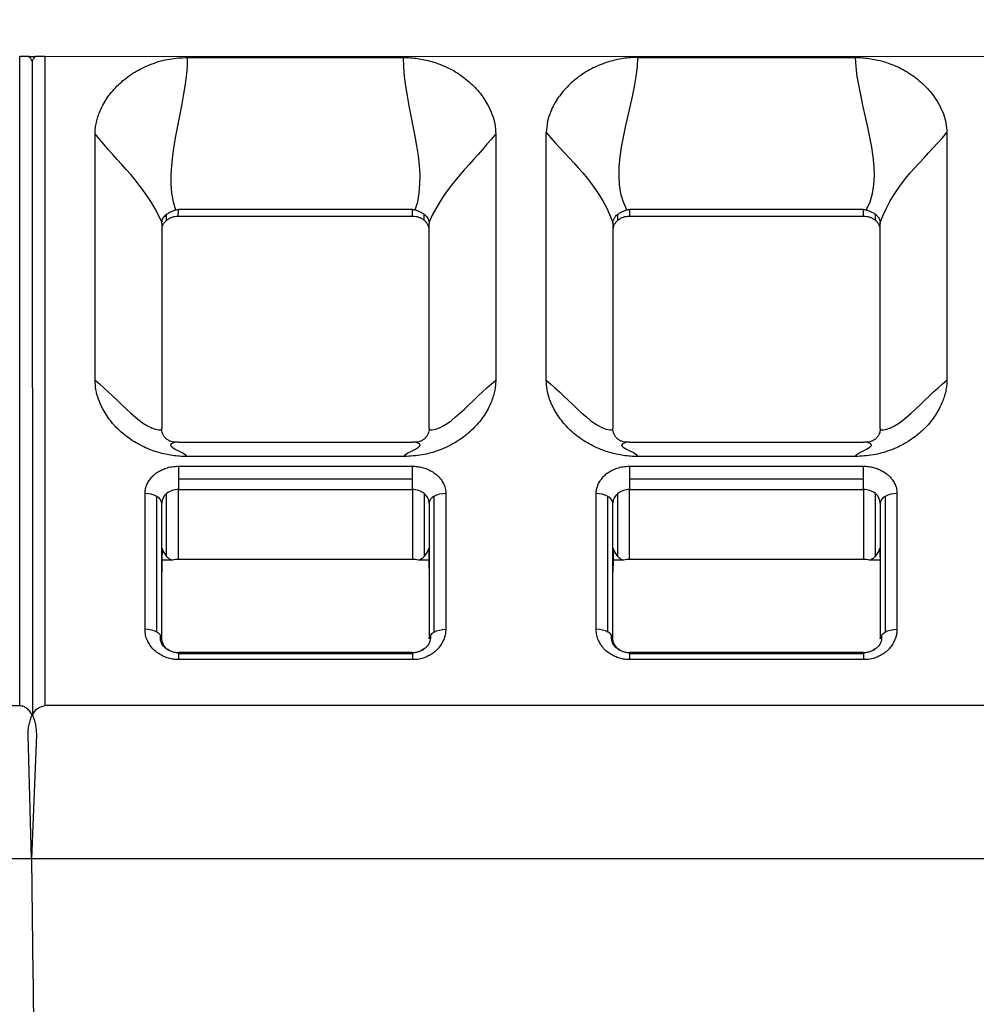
# Model space of a CAD drawing. Header units: millimetres. Extents: x 3 to 274, y 6 to 213.
# Tile 20 of 41: x 73.58 to 81.21, y 117.67 to 125.52. Entities that reach past the tile are written whole.
import ezdxf

# ---------------------------------------------------------------- set-up
doc = ezdxf.new("R2010")
doc.units = ezdxf.units.MM
doc.layers.add('DIMENSIONS', color=140, linetype='Continuous', lineweight=25)
doc.styles.add('SLDTEXTSTYLE0', font='TXT', dxfattribs={"width": 0.7})
doc.dimstyles.new('SLDDIMSTYLE0', dxfattribs={"dimtxt": 2.158008, "dimasz": 3.302, "dimexe": 0, "dimexo": 0.0625, "dimgap": 0.539502, "dimtad": 0, "dimtih": 1, "dimtoh": 1, "dimlfac": 1.5, "dimrnd": 1e-09, "dimzin": 12, "dimdsep": 46, "dimtxsty": 'SLDTEXTSTYLE0', "dimsah": 1, "dimcen": 0.09, "dimadec": 0, "dimazin": 3, "dimtfac": 1, "dimtofl": 0, "dimtmove": 0, "dimatfit": 3, "dimfxl": 1, "dimfrac": 2, "dimtolj": 1, "dimtzin": 12, "dimarcsym": 0})

# ---------------------------------------------------------------- blocks, each defined once
blk = doc.blocks.new('_D')
at = {"layer": 'DIMENSIONS', "transparency": 16777216}
for p, q in [((58.5139, 121.0545), (58.5139, 138.483)), ((88.8473, 121.0545), (88.8473, 138.483)), ((58.5139, 135.308), (68.1443, 135.308)), ((71.0685, 135.308), (70.3438, 135.308)), ((70.3438, 135.308), (70.3438, 131.8782)), ((77.4812, 135.308), (78.2058, 135.308)), ((78.2058, 135.308), (78.2058, 131.8782)), ((88.8473, 135.308), (80.4054, 135.308)), ((70.3438, 131.8782), (71.0685, 131.8782)), ((78.2058, 131.8782), (77.4812, 131.8782))]:
    blk.add_line(p, q, dxfattribs=at)
for points in [[(58.5139, 135.308), (61.8159, 134.8), (61.8159, 135.816)], [(88.8473, 135.308), (85.5453, 135.816), (85.5453, 134.8)]]:
    blk.add_solid(points, dxfattribs=at)
at = {"layer": 'DIMENSIONS', "transparency": 16777216, "char_height": 2.11667, "attachment_point": 1, "style": 'SLDTEXTSTYLE0'}
for s, insert in [('45.5', (71.0685, 138.5197)), ('1.79', (71.0685, 134.6068))]:
    blk.add_mtext(s, dxfattribs=dict(at, insert=insert))

msp = doc.modelspace()

# ---------------------------------------------------------------- linework, layer by layer
for p, q in [((73.5806, 120.0481), (73.5806, 125.2278)), ((73.6555, 125.2279), (73.7057, 125.2279)), ((73.7806, 125.2279), (88.5806, 125.2339)), ((73.7806, 125.2279), (73.7806, 120.0481)), ((73.6813, 125.1926), (73.6817, 119.9745)), ((74.9181, 125.22), (76.6431, 125.22)), ((78.5116, 125.22), (80.2496, 125.22)), ((74.1822, 122.645), (74.1822, 124.611)), ((77.379, 124.611), (77.379, 122.645)), ((77.7822, 122.645), (77.7822, 124.6208)), ((80.979, 124.6208), (80.979, 122.645)), ((74.7522, 123.9195), (74.7529, 123.9683)), ((74.8464, 123.9515), (74.8473, 124.0064)), ((76.714, 124.0064), (74.8473, 124.0064)), ((76.7148, 123.9515), (76.714, 124.0064)), ((76.8091, 123.9195), (76.8083, 123.9683)), ((78.3522, 123.9195), (78.3529, 123.9685)), ((78.4249, 124.0035), (78.4233, 124.0064)), ((78.4473, 124.0064), (78.4464, 123.9515)), ((80.314, 124.0064), (78.4473, 124.0064)), ((80.3148, 123.9515), (80.314, 124.0064)), ((80.4091, 123.9195), (80.4083, 123.9685)), ((74.7139, 123.8972), (74.7139, 122.2589)), ((76.7148, 123.9515), (74.8464, 123.9515)), ((76.8473, 122.2589), (76.8473, 123.8972)), ((78.3139, 123.8972), (78.3139, 122.2589)), ((80.3148, 123.9515), (78.4464, 123.9515)), ((80.4473, 122.2589), (80.4473, 123.8972)), ((74.8473, 122.1496), (76.714, 122.1496)), ((78.4473, 122.1496), (80.314, 122.1496)), ((76.6497, 122.0359), (74.9115, 122.0359)), ((80.2497, 122.0359), (78.5115, 122.0359)), ((74.8473, 121.9587), (76.7139, 121.9587)), ((74.8473, 121.9587), (74.8473, 121.8591)), ((78.4473, 121.9587), (80.3139, 121.9587)), ((78.4473, 121.9587), (78.4473, 121.8591)), ((74.8473, 121.8591), (76.7139, 121.8591)), ((76.7139, 121.773), (76.7139, 121.8591)), ((78.4473, 121.8591), (80.3139, 121.8591)), ((80.3139, 121.773), (80.3139, 121.8591)), ((74.8473, 121.773), (76.7139, 121.773)), ((74.8473, 121.2156), (74.8473, 121.773)), ((76.7139, 121.773), (76.7139, 121.2156)), ((78.4473, 121.773), (80.3139, 121.773)), ((78.4473, 121.2156), (78.4473, 121.773)), ((80.3139, 121.773), (80.3139, 121.2156)), ((74.5806, 120.6573), (74.5806, 121.7402)), ((74.6749, 120.6349), (74.6749, 121.7178)), ((74.753, 121.2385), (74.753, 121.741)), ((76.8082, 121.741), (76.8082, 121.2385)), ((76.8863, 121.7178), (76.8863, 120.6349)), ((76.9806, 121.7402), (76.9806, 120.6573)), ((78.1806, 120.6573), (78.1806, 121.7402)), ((78.2749, 120.6349), (78.2749, 121.7178)), ((78.353, 121.2385), (78.353, 121.741)), ((80.4082, 121.741), (80.4082, 121.2385)), ((80.4863, 121.7178), (80.4863, 120.6349)), ((80.5806, 121.7402), (80.5806, 120.6573)), ((74.7139, 120.5808), (74.7139, 121.6638)), ((76.8473, 121.6638), (76.8473, 120.5808)), ((78.3139, 120.5808), (78.3139, 121.6638)), ((80.4473, 121.6638), (80.4473, 120.5808)), ((76.7139, 121.2156), (74.8473, 121.2156)), ((80.3139, 121.2156), (78.4473, 121.2156)), ((74.7995, 121.2083), (74.7142, 121.2083)), ((76.847, 121.2083), (76.7618, 121.2083)), ((78.3995, 121.2083), (78.3142, 121.2083)), ((80.447, 121.2083), (80.3618, 121.2083)), ((76.7139, 120.4722), (74.8473, 120.4722)), ((76.7139, 120.4618), (74.8473, 120.4618)), ((80.3139, 120.4722), (78.4473, 120.4722)), ((80.3139, 120.4618), (78.4473, 120.4618)), ((76.7139, 120.4153), (74.8473, 120.4153)), ((80.3139, 120.4153), (78.4473, 120.4153)), ((58.7806, 120.0481), (73.5806, 120.0481)), ((88.5806, 120.0481), (73.7806, 120.0481)), ((73.6742, 118.8259), (73.6473, 119.8156)), ((73.7139, 119.8156), (73.6742, 118.8259)), ((73.6807, 118.8252), (58.7806, 118.826)), ((73.6742, 118.8259), (58.7806, 118.8255)), ((88.5806, 118.8267), (73.6742, 118.8259))]:
    msp.add_line(p, q)
for centre, radius, start, end in [((74.8454, 121.6236), 0.1494, 89.27283, 128.21171), ((76.7158, 121.6236), 0.1494, 51.78827, 90.72717), ((78.4454, 121.6236), 0.1494, 89.27283, 128.21171), ((80.3158, 121.6236), 0.1494, 51.78827, 90.72717), ((74.6476, 121.657), 0.0666, 5.80501, 65.8666), ((74.8144, 121.6615), 0.1005, 127.67145, 178.68063), ((76.7468, 121.6615), 0.1005, 1.31937, 52.32855), ((76.9136, 121.657), 0.0666, 114.13417, 174.19524), ((78.2476, 121.657), 0.0666, 5.80501, 65.8666), ((78.4144, 121.6615), 0.1005, 127.67145, 178.68063), ((80.3468, 121.6615), 0.1005, 1.31937, 52.32855), ((80.5136, 121.657), 0.0666, 114.13417, 174.19524)]:
    msp.add_arc(centre, radius, start, end)
for points, knots in [([(73.6555, 125.2279), (73.6478, 125.2279), (73.6328, 125.2279), (73.607, 125.2279), (73.5893, 125.2279), (73.5806, 125.2278)], [0, 0, 0, 0, 0.349365, 0.680951, 1, 1, 1, 1]), ([(73.6806, 125.1929), (73.6853, 125.2), (73.6933, 125.2119), (73.7021, 125.2233), (73.7057, 125.2279)], [0, 0, 0, 0, 0.591548, 1, 1, 1, 1]), ([(73.7806, 125.2279), (73.7719, 125.2279), (73.7543, 125.2279), (73.7284, 125.2279), (73.7134, 125.2279), (73.7057, 125.2279)], [0, 0, 0, 0, 0.319123, 0.650708, 1, 1, 1, 1]), ([(74.1822, 124.611), (74.1827, 124.626), (74.1837, 124.6563), (74.1916, 124.7019), (74.2041, 124.7478), (74.2217, 124.7941), (74.2539, 124.861), (74.3101, 124.945), (74.401, 125.0367), (74.5108, 125.1143), (74.6369, 125.1726), (74.7742, 125.2126), (74.8705, 125.2175), (74.9181, 125.22)], [0, 0, 0, 0, 0.04775, 0.096319, 0.146075, 0.197363, 0.250497, 0.374517, 0.500363, 0.624451, 0.749778, 0.876136, 1, 1, 1, 1]), ([(76.6431, 125.22), (76.662, 125.2196), (76.6997, 125.2188), (76.7561, 125.2125), (76.8122, 125.2023), (76.8681, 125.1881), (76.9486, 125.1616), (77.05, 125.1144), (77.1593, 125.0375), (77.2508, 124.9454), (77.3132, 124.8521), (77.3528, 124.7649), (77.3749, 124.6879), (77.3776, 124.6364), (77.379, 124.611)], [0, 0, 0, 0, 0.049066, 0.098283, 0.148021, 0.198642, 0.250486, 0.37389, 0.500237, 0.623814, 0.749799, 0.836374, 0.919229, 1, 1, 1, 1]), ([(78.5116, 125.22), (78.4922, 125.2195), (78.4533, 125.2185), (78.3958, 125.2114), (78.3399, 125.2009), (78.2865, 125.1871), (78.2089, 125.1614), (78.1106, 125.1151), (78.003, 125.0404), (77.9126, 124.9498), (77.8527, 124.8643), (77.8141, 124.7825), (77.7883, 124.7078), (77.7843, 124.6509), (77.7822, 124.6208)], [0, 0, 0, 0, 0.0513, 0.102638, 0.153328, 0.202756, 0.250409, 0.374607, 0.500353, 0.621249, 0.749893, 0.816988, 0.903262, 1, 1, 1, 1]), ([(80.2496, 125.22), (80.2682, 125.2196), (80.3053, 125.2188), (80.3608, 125.2125), (80.4161, 125.2025), (80.4712, 125.1883), (80.5506, 125.1622), (80.6505, 125.1156), (80.7587, 125.0399), (80.8498, 124.9495), (80.9123, 124.8579), (80.9524, 124.7721), (80.9748, 124.6963), (80.9776, 124.6457), (80.979, 124.6208)], [0, 0, 0, 0, 0.048938, 0.098082, 0.147806, 0.198472, 0.250423, 0.373635, 0.500327, 0.62405, 0.749841, 0.836897, 0.919714, 1, 1, 1, 1]), ([(74.7145, 123.9065), (74.7156, 123.9121), (74.7177, 123.9233), (74.7261, 123.9395), (74.7376, 123.9547), (74.7478, 123.9638), (74.7529, 123.9683)], [0, 0, 0, 0, 0.255656, 0.508751, 0.757682, 1, 1, 1, 1]), ([(74.7529, 123.9683), (74.7594, 123.973), (74.7728, 123.9828), (74.7972, 123.9948), (74.8149, 124.0004), (74.8239, 124.0032)], [0, 0, 0, 0, 0.318589, 0.654713, 1, 1, 1, 1]), ([(74.8239, 124.0032), (74.8278, 124.0042), (74.8355, 124.006), (74.8434, 124.0063), (74.8473, 124.0064)], [0, 0, 0, 0, 0.503907, 1, 1, 1, 1]), ([(76.714, 124.0064), (76.7179, 124.0063), (76.7258, 124.006), (76.7334, 124.0042), (76.7373, 124.0032)], [0, 0, 0, 0, 0.496093, 1, 1, 1, 1]), ([(76.7373, 124.0032), (76.7463, 124.0004), (76.764, 123.9948), (76.7884, 123.9828), (76.8018, 123.973), (76.8083, 123.9683)], [0, 0, 0, 0, 0.345287, 0.681411, 1, 1, 1, 1]), ([(76.8083, 123.9683), (76.8134, 123.9638), (76.8237, 123.9547), (76.8351, 123.9395), (76.8435, 123.9233), (76.8457, 123.9121), (76.8467, 123.9065)], [0, 0, 0, 0, 0.242318, 0.491249, 0.744344, 1, 1, 1, 1]), ([(78.3141, 123.9021), (78.3151, 123.9096), (78.3173, 123.9253), (78.33, 123.9477), (78.345, 123.9613), (78.3529, 123.9685)], [0, 0, 0, 0, 0.302414, 0.633126, 1, 1, 1, 1]), ([(78.3529, 123.9685), (78.3597, 123.9734), (78.3734, 123.9834), (78.3982, 123.9954), (78.416, 124.0008), (78.4249, 124.0035)], [0, 0, 0, 0, 0.327086, 0.661513, 1, 1, 1, 1]), ([(78.4249, 124.0035), (78.4286, 124.0043), (78.436, 124.006), (78.4435, 124.0063), (78.4473, 124.0064)], [0, 0, 0, 0, 0.503595, 1, 1, 1, 1]), ([(80.314, 124.0064), (80.3177, 124.0063), (80.3252, 124.006), (80.3326, 124.0043), (80.3363, 124.0035)], [0, 0, 0, 0, 0.496405, 1, 1, 1, 1]), ([(80.3363, 124.0035), (80.3452, 124.0008), (80.363, 123.9954), (80.3878, 123.9834), (80.4015, 123.9734), (80.4083, 123.9685)], [0, 0, 0, 0, 0.338487, 0.672914, 1, 1, 1, 1]), ([(80.4083, 123.9685), (80.4145, 123.9631), (80.4263, 123.9527), (80.438, 123.9359), (80.4452, 123.9193), (80.4465, 123.9077), (80.4472, 123.9021)], [0, 0, 0, 0, 0.278734, 0.536565, 0.775436, 1, 1, 1, 1]), ([(74.7522, 123.9195), (74.7462, 123.914), (74.7344, 123.9034), (74.7221, 123.8844), (74.7144, 123.8638), (74.7135, 123.8494), (74.7131, 123.8421)], [0, 0, 0, 0, 0.255089, 0.499998, 0.744907, 1, 1, 1, 1]), ([(74.8464, 123.9515), (74.8375, 123.9511), (74.82, 123.9504), (74.7949, 123.9441), (74.7718, 123.934), (74.7588, 123.9244), (74.7522, 123.9195)], [0, 0, 0, 0, 0.255094, 0.500005, 0.744913, 1, 1, 1, 1]), ([(76.8091, 123.9195), (76.8025, 123.9244), (76.7895, 123.934), (76.7663, 123.9441), (76.7412, 123.9504), (76.7237, 123.9511), (76.7148, 123.9515)], [0, 0, 0, 0, 0.255087, 0.499995, 0.744906, 1, 1, 1, 1]), ([(76.8481, 123.8421), (76.8477, 123.8494), (76.8468, 123.8638), (76.8391, 123.8844), (76.8268, 123.9034), (76.8151, 123.914), (76.8091, 123.9195)], [0, 0, 0, 0, 0.255093, 0.500002, 0.744911, 1, 1, 1, 1]), ([(78.3522, 123.9195), (78.3462, 123.914), (78.3344, 123.9034), (78.3221, 123.8844), (78.3144, 123.8638), (78.3135, 123.8494), (78.3131, 123.8421)], [0, 0, 0, 0, 0.255089, 0.499998, 0.744907, 1, 1, 1, 1]), ([(78.4464, 123.9515), (78.4375, 123.9511), (78.42, 123.9504), (78.3949, 123.9441), (78.3718, 123.934), (78.3588, 123.9244), (78.3522, 123.9195)], [0, 0, 0, 0, 0.2550944, 0.500005, 0.7449131, 1, 1, 1, 1]), ([(80.4091, 123.9195), (80.4025, 123.9244), (80.3895, 123.934), (80.3663, 123.9441), (80.3412, 123.9504), (80.3237, 123.9511), (80.3148, 123.9515)], [0, 0, 0, 0, 0.255087, 0.499995, 0.744906, 1, 1, 1, 1]), ([(80.4481, 123.8421), (80.4477, 123.8494), (80.4468, 123.8638), (80.4391, 123.8844), (80.4268, 123.9034), (80.4151, 123.914), (80.4091, 123.9195)], [0, 0, 0, 0, 0.255093, 0.500002, 0.744911, 1, 1, 1, 1]), ([(74.9115, 122.0359), (74.8928, 122.0363), (74.8552, 122.037), (74.799, 122.0434), (74.7431, 122.0536), (74.6876, 122.0679), (74.6075, 122.0944), (74.5068, 122.1418), (74.3986, 122.219), (74.3084, 122.3114), (74.247, 122.4046), (74.208, 122.4916), (74.1863, 122.5684), (74.1836, 122.6197), (74.1822, 122.645)], [0, 0, 0, 0, 0.049081, 0.098294, 0.148017, 0.198616, 0.250438, 0.373845, 0.500135, 0.623577, 0.749753, 0.836325, 0.919209, 1, 1, 1, 1]), ([(77.379, 122.645), (77.3786, 122.6302), (77.3779, 122.6003), (77.3702, 122.5551), (77.3579, 122.5093), (77.3404, 122.4629), (77.3085, 122.3959), (77.2531, 122.3117), (77.1633, 122.2197), (77.0548, 122.1418), (76.9295, 122.0832), (76.793, 122.0433), (76.6971, 122.0383), (76.6497, 122.0359)], [0, 0, 0, 0, 0.047229, 0.095535, 0.145299, 0.196866, 0.250549, 0.374992, 0.500426, 0.625052, 0.749789, 0.876135, 1, 1, 1, 1]), ([(78.5115, 122.0359), (78.4928, 122.0363), (78.4552, 122.037), (78.399, 122.0434), (78.3431, 122.0536), (78.2876, 122.0679), (78.2075, 122.0944), (78.1068, 122.1418), (77.9986, 122.219), (77.9084, 122.3114), (77.847, 122.4046), (77.808, 122.4916), (77.7863, 122.5684), (77.7836, 122.6197), (77.7822, 122.645)], [0, 0, 0, 0, 0.049081, 0.098294, 0.148017, 0.198616, 0.250438, 0.373845, 0.500135, 0.623577, 0.749753, 0.836325, 0.919209, 1, 1, 1, 1]), ([(80.979, 122.645), (80.9786, 122.6302), (80.9779, 122.6003), (80.9702, 122.5551), (80.9579, 122.5093), (80.9404, 122.4629), (80.9085, 122.3959), (80.8531, 122.3117), (80.7633, 122.2197), (80.6548, 122.1418), (80.5295, 122.0832), (80.393, 122.0433), (80.2971, 122.0383), (80.2497, 122.0359)], [0, 0, 0, 0, 0.047229, 0.095535, 0.145299, 0.196866, 0.250549, 0.374992, 0.500426, 0.625052, 0.749789, 0.876135, 1, 1, 1, 1]), ([(74.7529, 122.1754), (74.7477, 122.1803), (74.7371, 122.1901), (74.7256, 122.2083), (74.7174, 122.2282), (74.7154, 122.2423), (74.7144, 122.2493)], [0, 0, 0, 0, 0.248171, 0.498498, 0.749246, 1, 1, 1, 1]), ([(76.8468, 122.2493), (76.8458, 122.2423), (76.8438, 122.2282), (76.8356, 122.2083), (76.8241, 122.1901), (76.8136, 122.1803), (76.8083, 122.1754)], [0, 0, 0, 0, 0.250754, 0.501502, 0.751829, 1, 1, 1, 1]), ([(78.3529, 122.1754), (78.3477, 122.1803), (78.3371, 122.1901), (78.3256, 122.2083), (78.3174, 122.2282), (78.3154, 122.2423), (78.3144, 122.2493)], [0, 0, 0, 0, 0.248171, 0.498498, 0.749246, 1, 1, 1, 1]), ([(80.4468, 122.2493), (80.4458, 122.2423), (80.4438, 122.2282), (80.4356, 122.2083), (80.4241, 122.1901), (80.4136, 122.1803), (80.4083, 122.1754)], [0, 0, 0, 0, 0.250754, 0.501502, 0.751829, 1, 1, 1, 1]), ([(74.8221, 122.15), (74.8134, 122.1508), (74.7961, 122.1524), (74.7724, 122.1613), (74.7593, 122.1707), (74.7529, 122.1754)], [0, 0, 0, 0, 0.343392, 0.679271, 1, 1, 1, 1]), ([(76.8083, 122.1754), (76.8019, 122.1707), (76.7888, 122.1613), (76.7651, 122.1524), (76.7479, 122.1508), (76.7392, 122.15)], [0, 0, 0, 0, 0.320729, 0.656608, 1, 1, 1, 1]), ([(78.4221, 122.15), (78.4134, 122.1508), (78.3961, 122.1524), (78.3724, 122.1613), (78.3593, 122.1707), (78.3529, 122.1754)], [0, 0, 0, 0, 0.343392, 0.679271, 1, 1, 1, 1]), ([(80.4083, 122.1754), (80.4019, 122.1707), (80.3888, 122.1613), (80.3651, 122.1524), (80.3479, 122.1508), (80.3392, 122.15)], [0, 0, 0, 0, 0.320729, 0.656608, 1, 1, 1, 1]), ([(74.8473, 122.1496), (74.843, 122.1497), (74.8345, 122.1497), (74.8262, 122.1499), (74.8221, 122.15)], [0, 0, 0, 0, 0.495939, 1, 1, 1, 1]), ([(76.7392, 122.15), (76.735, 122.1499), (76.7267, 122.1497), (76.7182, 122.1497), (76.714, 122.1496)], [0, 0, 0, 0, 0.504061, 1, 1, 1, 1]), ([(78.4473, 122.1496), (78.443, 122.1497), (78.4345, 122.1497), (78.4262, 122.1499), (78.4221, 122.15)], [0, 0, 0, 0, 0.495939, 1, 1, 1, 1]), ([(80.3392, 122.15), (80.335, 122.1499), (80.3267, 122.1497), (80.3182, 122.1497), (80.314, 122.1496)], [0, 0, 0, 0, 0.504061, 1, 1, 1, 1]), ([(74.5806, 121.7402), (74.5812, 121.7513), (74.5824, 121.7733), (74.5922, 121.8056), (74.608, 121.8368), (74.6304, 121.8668), (74.6546, 121.8924), (74.6822, 121.913), (74.713, 121.9289), (74.7501, 121.9448), (74.7959, 121.957), (74.8295, 121.9581), (74.8473, 121.9587)], [0, 0, 0, 0, 0.096528, 0.192405, 0.290036, 0.391704, 0.499434, 0.572292, 0.658525, 0.759635, 0.872818, 1, 1, 1, 1]), ([(76.7139, 121.9587), (76.7274, 121.9582), (76.7543, 121.9572), (76.7937, 121.9492), (76.8319, 121.9362), (76.8685, 121.9179), (76.8997, 121.8981), (76.9249, 121.8755), (76.9443, 121.8503), (76.9637, 121.8198), (76.9786, 121.7824), (76.9799, 121.7548), (76.9806, 121.7402)], [0, 0, 0, 0, 0.096528, 0.192405, 0.290036, 0.391704, 0.499434, 0.572292, 0.658525, 0.759635, 0.872818, 1, 1, 1, 1]), ([(78.1806, 121.7402), (78.1812, 121.7513), (78.1824, 121.7733), (78.1922, 121.8056), (78.208, 121.8368), (78.2304, 121.8668), (78.2546, 121.8924), (78.2822, 121.913), (78.313, 121.9289), (78.3501, 121.9448), (78.3959, 121.957), (78.4295, 121.9581), (78.4473, 121.9587)], [0, 0, 0, 0, 0.096528, 0.192405, 0.290036, 0.391704, 0.499434, 0.572292, 0.658525, 0.759635, 0.872818, 1, 1, 1, 1]), ([(80.3139, 121.9587), (80.3274, 121.9582), (80.3543, 121.9572), (80.3937, 121.9492), (80.4319, 121.9362), (80.4685, 121.9179), (80.4997, 121.8981), (80.5249, 121.8755), (80.5443, 121.8503), (80.5637, 121.8198), (80.5786, 121.7824), (80.5799, 121.7548), (80.5806, 121.7402)], [0, 0, 0, 0, 0.096528, 0.192405, 0.290036, 0.391704, 0.499434, 0.572292, 0.658525, 0.759635, 0.872818, 1, 1, 1, 1]), ([(74.7169, 121.305), (74.7165, 121.2765), (74.7158, 121.2272), (74.7149, 121.1639), (74.7144, 121.1271), (74.7142, 121.1128)], [0, 0, 0, 0, 0.455133, 0.788393, 1, 1, 1, 1]), ([(74.7169, 121.305), (74.7201, 121.2929), (74.726, 121.2705), (74.7444, 121.2486), (74.753, 121.2385)], [0, 0, 0, 0, 0.535502, 1, 1, 1, 1]), ([(76.8082, 121.2385), (76.8127, 121.2433), (76.822, 121.2534), (76.8319, 121.2694), (76.8398, 121.2867), (76.8428, 121.2988), (76.8444, 121.305)], [0, 0, 0, 0, 0.223835, 0.464554, 0.72304, 1, 1, 1, 1]), ([(76.8444, 121.305), (76.8448, 121.2765), (76.8455, 121.2272), (76.8464, 121.1639), (76.8468, 121.1271), (76.847, 121.1128)], [0, 0, 0, 0, 0.455134, 0.788394, 1, 1, 1, 1]), ([(78.3169, 121.305), (78.3165, 121.2765), (78.3158, 121.2272), (78.3149, 121.1639), (78.3144, 121.1271), (78.3142, 121.1128)], [0, 0, 0, 0, 0.455133, 0.788393, 1, 1, 1, 1]), ([(78.3169, 121.305), (78.3201, 121.2929), (78.326, 121.2705), (78.3444, 121.2486), (78.353, 121.2385)], [0, 0, 0, 0, 0.535502, 1, 1, 1, 1]), ([(80.4082, 121.2385), (80.4127, 121.2433), (80.422, 121.2534), (80.4319, 121.2694), (80.4398, 121.2867), (80.4428, 121.2988), (80.4444, 121.305)], [0, 0, 0, 0, 0.223835, 0.464554, 0.72304, 1, 1, 1, 1]), ([(80.4444, 121.305), (80.4448, 121.2765), (80.4455, 121.2272), (80.4464, 121.1639), (80.4468, 121.1271), (80.447, 121.1128)], [0, 0, 0, 0, 0.455134, 0.788394, 1, 1, 1, 1]), ([(74.753, 121.2385), (74.7593, 121.2325), (74.7704, 121.2218), (74.7906, 121.2124), (74.7995, 121.2083)], [0, 0, 0, 0, 0.560736, 1, 1, 1, 1]), ([(74.8473, 121.2156), (74.8391, 121.2153), (74.8227, 121.2147), (74.8072, 121.2104), (74.7995, 121.2083)], [0, 0, 0, 0, 0.5, 1, 1, 1, 1]), ([(76.7618, 121.2083), (76.754, 121.2104), (76.7385, 121.2147), (76.7221, 121.2153), (76.7139, 121.2156)], [0, 0, 0, 0, 0.5, 1, 1, 1, 1]), ([(76.7618, 121.2083), (76.7677, 121.2109), (76.7805, 121.2165), (76.7956, 121.2267), (76.8038, 121.2344), (76.8082, 121.2385)], [0, 0, 0, 0, 0.280347, 0.612101, 1, 1, 1, 1]), ([(78.353, 121.2385), (78.3593, 121.2325), (78.3704, 121.2218), (78.3906, 121.2124), (78.3995, 121.2083)], [0, 0, 0, 0, 0.560736, 1, 1, 1, 1]), ([(78.4473, 121.2156), (78.4391, 121.2153), (78.4227, 121.2147), (78.4072, 121.2104), (78.3995, 121.2083)], [0, 0, 0, 0, 0.5, 1, 1, 1, 1]), ([(80.3618, 121.2083), (80.354, 121.2104), (80.3385, 121.2147), (80.3221, 121.2153), (80.3139, 121.2156)], [0, 0, 0, 0, 0.5, 1, 1, 1, 1]), ([(80.3618, 121.2083), (80.3677, 121.2109), (80.3805, 121.2165), (80.3956, 121.2267), (80.4038, 121.2344), (80.4082, 121.2385)], [0, 0, 0, 0, 0.280347, 0.612101, 1, 1, 1, 1]), ([(74.8473, 120.4153), (74.8337, 120.4158), (74.8066, 120.4169), (74.7668, 120.4259), (74.7286, 120.4402), (74.6922, 120.4606), (74.6611, 120.4829), (74.6359, 120.508), (74.6165, 120.5359), (74.5973, 120.5697), (74.5827, 120.6109), (74.5813, 120.6413), (74.5806, 120.6573)], [0, 0, 0, 0, 0.092388, 0.18424, 0.278325, 0.377228, 0.483178, 0.558238, 0.646245, 0.748634, 0.867343, 1, 1, 1, 1]), ([(74.7463, 120.5062), (74.7428, 120.509), (74.7233, 120.5245), (74.7026, 120.5612), (74.7034, 120.5939), (74.7038, 120.6104)], [0, 0, 0, 0, 0.095946, 0.541393, 1, 1, 1, 1]), ([(76.9806, 120.6573), (76.98, 120.6451), (76.9789, 120.6208), (76.969, 120.585), (76.9533, 120.5504), (76.931, 120.5172), (76.9068, 120.4889), (76.8792, 120.466), (76.8484, 120.4483), (76.8114, 120.4308), (76.7656, 120.4172), (76.7318, 120.4159), (76.7139, 120.4153)], [0, 0, 0, 0, 0.101441, 0.201688, 0.302837, 0.406929, 0.515838, 0.588527, 0.673038, 0.770946, 0.879373, 1, 1, 1, 1]), ([(76.8578, 120.6104), (76.858, 120.5938), (76.8584, 120.5612), (76.838, 120.5244), (76.8186, 120.5091), (76.8152, 120.5065)], [0, 0, 0, 0, 0.460466, 0.907014, 1, 1, 1, 1]), ([(76.8473, 120.5808), (76.8479, 120.5858), (76.8491, 120.5958), (76.8534, 120.6058), (76.8576, 120.6103), (76.8577, 120.6104)], [0, 0, 0, 0, 0.4945552, 0.9891104, 1, 1, 1, 1]), ([(76.8577, 120.6104), (76.8614, 120.6148), (76.8688, 120.6238), (76.8804, 120.6312), (76.8863, 120.6349)], [0, 0, 0, 0, 0.494434, 1, 1, 1, 1]), ([(78.4473, 120.4153), (78.4337, 120.4158), (78.4066, 120.4169), (78.3668, 120.4259), (78.3286, 120.4402), (78.2922, 120.4606), (78.2611, 120.4829), (78.2359, 120.508), (78.2165, 120.5359), (78.1973, 120.5697), (78.1827, 120.6109), (78.1813, 120.6413), (78.1806, 120.6573)], [0, 0, 0, 0, 0.092388, 0.18424, 0.278325, 0.377228, 0.483178, 0.558238, 0.646245, 0.748634, 0.867343, 1, 1, 1, 1]), ([(78.3463, 120.5062), (78.3428, 120.509), (78.3233, 120.5245), (78.3026, 120.5612), (78.3034, 120.5939), (78.3038, 120.6104)], [0, 0, 0, 0, 0.095946, 0.541393, 1, 1, 1, 1]), ([(80.5806, 120.6573), (80.58, 120.6451), (80.5789, 120.6208), (80.569, 120.585), (80.5533, 120.5504), (80.531, 120.5172), (80.5068, 120.4889), (80.4792, 120.466), (80.4484, 120.4483), (80.4114, 120.4308), (80.3656, 120.4172), (80.3318, 120.4159), (80.3139, 120.4153)], [0, 0, 0, 0, 0.101441, 0.201688, 0.302837, 0.406929, 0.515838, 0.588527, 0.673038, 0.770946, 0.879373, 1, 1, 1, 1]), ([(80.4578, 120.6104), (80.458, 120.5938), (80.4584, 120.5612), (80.438, 120.5244), (80.4186, 120.5091), (80.4152, 120.5065)], [0, 0, 0, 0, 0.460466, 0.907014, 1, 1, 1, 1]), ([(80.4473, 120.5808), (80.4479, 120.5858), (80.4491, 120.5958), (80.4534, 120.6058), (80.4576, 120.6103), (80.4577, 120.6104)], [0, 0, 0, 0, 0.494555, 0.98911, 1, 1, 1, 1]), ([(80.4577, 120.6104), (80.4614, 120.6148), (80.4688, 120.6238), (80.4804, 120.6312), (80.4863, 120.6349)], [0, 0, 0, 0, 0.494434, 1, 1, 1, 1]), ([(74.8473, 120.4696), (74.8365, 120.4702), (74.8148, 120.4716), (74.7846, 120.4813), (74.7611, 120.493), (74.7502, 120.5027), (74.7463, 120.5062)], [0, 0, 0, 0, 0.273587, 0.551247, 0.837086, 1, 1, 1, 1]), ([(76.8152, 120.5065), (76.8112, 120.5029), (76.8001, 120.4932), (76.7766, 120.4814), (76.7464, 120.4715), (76.7247, 120.4703), (76.7139, 120.4696)], [0, 0, 0, 0, 0.166394, 0.451166, 0.727716, 1, 1, 1, 1]), ([(78.4473, 120.4696), (78.4365, 120.4702), (78.4148, 120.4716), (78.3846, 120.4813), (78.3611, 120.493), (78.3502, 120.5027), (78.3463, 120.5062)], [0, 0, 0, 0, 0.273587, 0.551247, 0.837086, 1, 1, 1, 1]), ([(80.4152, 120.5065), (80.4112, 120.5029), (80.4001, 120.4932), (80.3766, 120.4814), (80.3464, 120.4715), (80.3247, 120.4703), (80.3139, 120.4696)], [0, 0, 0, 0, 0.166394, 0.451166, 0.727716, 1, 1, 1, 1]), ([(73.6806, 119.9751), (73.6734, 119.986), (73.6598, 120.0068), (73.6339, 120.0298), (73.6075, 120.0451), (73.5892, 120.0471), (73.5806, 120.0481)], [0, 0, 0, 0, 0.302862, 0.576698, 0.79991, 1, 1, 1, 1]), ([(73.6817, 119.9745), (73.6958, 119.9961), (73.72, 120.0334), (73.7627, 120.0437), (73.7806, 120.0481)], [0, 0, 0, 0, 0.579385, 1, 1, 1, 1]), ([(73.6473, 119.8156), (73.6477, 119.8295), (73.6484, 119.8569), (73.655, 119.8976), (73.6652, 119.9372), (73.6754, 119.9624), (73.6806, 119.9751)], [0, 0, 0, 0, 0.253235, 0.502493, 0.750494, 1, 1, 1, 1]), ([(73.6806, 119.9751), (73.6857, 119.9625), (73.696, 119.9373), (73.7062, 119.8978), (73.7128, 119.8571), (73.7136, 119.8295), (73.7139, 119.8156)], [0, 0, 0, 0, 0.248526, 0.496167, 0.74574, 1, 1, 1, 1]), ([(73.6742, 118.8259), (73.6848, 118.0079), (73.7036, 116.5623), (73.7189, 114.6019), (73.7179, 112.9776), (73.7061, 111.5316), (73.6867, 110.6004), (73.6773, 110.1512)], [0, 0, 0, 0, 0.282906, 0.499944, 0.677936, 0.844617, 1, 1, 1, 1])]:
    msp.add_open_spline(points, degree=3, knots=knots)
for points in [[(73.68, 125.1926), (73.6727, 125.2049), (73.6645, 125.2167), (73.6555, 125.2279)], [(74.9181, 125.22), (74.9191, 124.8274), (74.6997, 124.3464), (74.8239, 124.0032)], [(76.7373, 124.0032), (76.8616, 124.3464), (76.6422, 124.8274), (76.6431, 125.22)], [(78.5116, 125.22), (78.4983, 124.8219), (78.2459, 124.328), (78.4233, 124.0064)], [(80.3379, 124.0064), (80.5153, 124.328), (80.263, 124.8219), (80.2496, 125.22)], [(74.7145, 123.9065), (74.5807, 124.2047), (74.3637, 124.382), (74.1822, 124.611)], [(77.379, 124.611), (77.1975, 124.382), (76.9805, 124.2047), (76.8467, 123.9065)], [(77.7822, 124.6208), (77.9696, 124.3959), (78.1953, 124.2265), (78.3141, 123.9021)], [(80.4472, 123.9021), (80.566, 124.2265), (80.7916, 124.3959), (80.979, 124.6208)], [(80.3379, 124.0064), (80.3374, 124.0054), (80.3368, 124.0045), (80.3363, 124.0035)], [(74.7139, 123.8972), (74.7139, 123.9003), (74.7141, 123.9034), (74.7145, 123.9065)], [(76.8467, 123.9065), (76.8471, 123.9034), (76.8473, 123.9003), (76.8473, 123.8972)], [(78.3139, 123.8972), (78.3139, 123.8988), (78.314, 123.9005), (78.3141, 123.9022)], [(80.4471, 123.9022), (80.4472, 123.9005), (80.4473, 123.8988), (80.4473, 123.8972)], [(74.1822, 122.645), (74.3648, 122.4953), (74.5825, 122.2251), (74.7144, 122.2493)], [(76.8468, 122.2493), (76.9787, 122.2251), (77.1964, 122.4953), (77.379, 122.645)], [(77.7822, 122.645), (77.9648, 122.4953), (78.1825, 122.2251), (78.3144, 122.2493)], [(80.4468, 122.2493), (80.5787, 122.2251), (80.7964, 122.4953), (80.979, 122.645)], [(74.7144, 122.2493), (74.7141, 122.2525), (74.7139, 122.2557), (74.7139, 122.2589)], [(76.8473, 122.2589), (76.8473, 122.2557), (76.8471, 122.2525), (76.8468, 122.2493)], [(78.3144, 122.2493), (78.3141, 122.2525), (78.3139, 122.2557), (78.3139, 122.2589)], [(80.4473, 122.2589), (80.4473, 122.2557), (80.4471, 122.2525), (80.4468, 122.2493)], [(74.8221, 122.15), (74.6957, 122.1175), (74.9197, 122.0726), (74.9115, 122.0359)], [(76.6497, 122.0359), (76.6415, 122.0726), (76.8655, 122.1175), (76.7392, 122.15)], [(78.4221, 122.15), (78.2957, 122.1175), (78.5197, 122.0726), (78.5115, 122.0359)], [(80.2497, 122.0359), (80.2415, 122.0726), (80.4655, 122.1175), (80.3392, 122.15)], [(76.7139, 121.8591), (76.7139, 121.8953), (76.7139, 121.933), (76.7139, 121.9587)], [(80.3139, 121.8591), (80.3139, 121.8953), (80.3139, 121.933), (80.3139, 121.9587)], [(74.8473, 121.8591), (74.8473, 121.8228), (74.8473, 121.791), (74.8473, 121.773)], [(78.4473, 121.8591), (78.4473, 121.8228), (78.4473, 121.791), (78.4473, 121.773)], [(74.6749, 121.7178), (74.6488, 121.7328), (74.612, 121.7402), (74.5806, 121.7402)], [(76.9806, 121.7402), (76.9492, 121.7402), (76.9124, 121.7328), (76.8863, 121.7178)], [(78.2749, 121.7178), (78.2488, 121.7328), (78.212, 121.7402), (78.1806, 121.7402)], [(80.5806, 121.7402), (80.5492, 121.7402), (80.5124, 121.7328), (80.4863, 121.7178)], [(74.6749, 120.6349), (74.6502, 120.6491), (74.6155, 120.6573), (74.5806, 120.6573)], [(74.7142, 120.5808), (74.7143, 120.6008), (74.6998, 120.6208), (74.6751, 120.635)], [(76.8863, 120.6349), (76.9109, 120.649), (76.9457, 120.6573), (76.9806, 120.6573)], [(78.2749, 120.6349), (78.2502, 120.6491), (78.2155, 120.6573), (78.1806, 120.6573)], [(78.3142, 120.5808), (78.3143, 120.6008), (78.2998, 120.6208), (78.2751, 120.635)], [(80.4863, 120.6349), (80.5109, 120.649), (80.5457, 120.6573), (80.5806, 120.6573)], [(74.753, 120.5027), (74.7284, 120.5232), (74.7142, 120.5519), (74.7142, 120.5808)], [(78.353, 120.5027), (78.3284, 120.5232), (78.3142, 120.5519), (78.3142, 120.5808)], [(74.8473, 120.4703), (74.8124, 120.4703), (74.7777, 120.4822), (74.753, 120.5027)], [(74.8473, 120.4618), (74.8473, 120.4715), (74.8473, 120.4745), (74.8473, 120.4703)], [(74.8473, 120.4618), (74.8473, 120.4521), (74.8473, 120.4358), (74.8473, 120.4153)], [(76.8082, 120.5027), (76.7835, 120.4823), (76.7488, 120.4703), (76.7139, 120.4704)], [(76.7139, 120.4704), (76.714, 120.4745), (76.714, 120.4715), (76.7139, 120.4618)], [(76.7139, 120.4618), (76.7139, 120.4521), (76.7139, 120.4358), (76.7139, 120.4153)], [(78.4473, 120.4703), (78.4124, 120.4703), (78.3777, 120.4822), (78.353, 120.5027)], [(78.4473, 120.4618), (78.4473, 120.4715), (78.4473, 120.4745), (78.4473, 120.4703)], [(78.4473, 120.4618), (78.4473, 120.4521), (78.4473, 120.4358), (78.4473, 120.4153)], [(80.4082, 120.5027), (80.3835, 120.4823), (80.3488, 120.4703), (80.3139, 120.4704)], [(80.3139, 120.4704), (80.314, 120.4745), (80.314, 120.4715), (80.3139, 120.4618)], [(80.3139, 120.4618), (80.3139, 120.4521), (80.3139, 120.4358), (80.3139, 120.4153)]]:
    msp.add_open_spline(points, degree=3)

# ---------------------------------------------------------------- dimensions: what is measured, and where the dimension line sits
at = {"layer": 'DIMENSIONS'}
dim = msp.add_linear_dim(base=(88.8473, 135.308), p1=(58.5139, 119.7845), p2=(88.8473, 119.7845), dimstyle='SLDDIMSTYLE0', dxfattribs=at)
dim.commit()
dim.dimension.update_dxf_attribs({"geometry": '_D', "text_midpoint": (74.2748, 135.308), "dimtype": 160})

doc.saveas('drawing.dxf')
